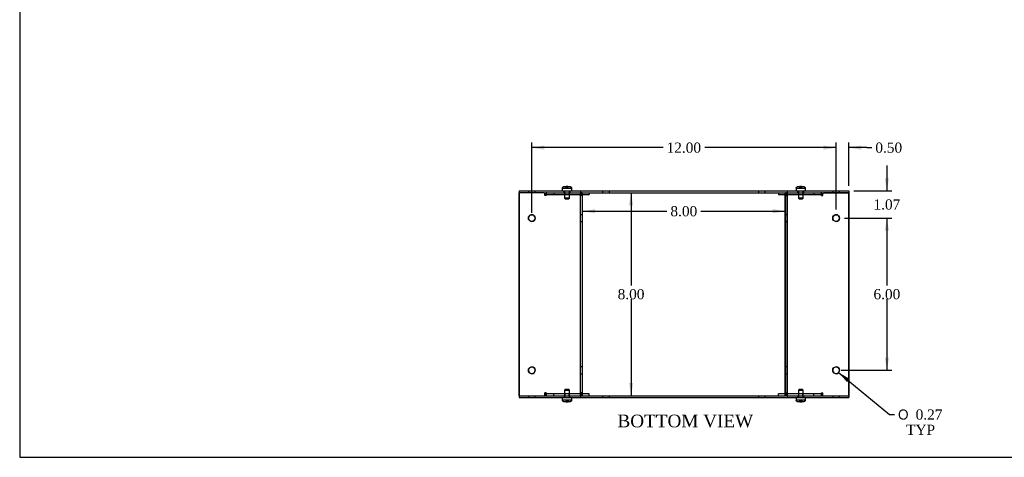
# Model space of a CAD drawing. Header units: inches. Extents: x 0.2 to 77.9, y -0.5 to 51.8.
# Tile 1 of 8: x 0.2 to 39.1, y 0.1 to 17.3. Entities that reach past the tile are written whole.
import ezdxf
from ezdxf.enums import TextEntityAlignment as Align
from ezdxf.lldxf.tags import DXFTag

# ---------------------------------------------------------------- set-up
doc = ezdxf.new("R2010")
doc.units = ezdxf.units.IN
doc.header["$MEASUREMENT"] = 0
for name, color, linetype in [('COM55579-4', 7, 'Continuous'), ('COM55580-4', 7, 'Continuous'), ('Default', 7, 'Continuous'), ('SCS19491', 7, 'Continuous')]:
    doc.layers.add(name, color=color, linetype=linetype)
doc.styles.add('SEACAD_Solid_Edge_ANSI1_Symbols', font='txt')
doc.styles.add('SEACAD_Times_New_Roman', font='times.ttf')
tags = doc.linetypes.add('HIDDEN2', pattern=[0.1875, 0.125, -0.0625]).pattern_tags.tags
tags[6:7] = [DXFTag(74, 4), DXFTag(75, 0), DXFTag(340, '0'), DXFTag(46, 0.0), DXFTag(50, 0.0), DXFTag(44, 0.0), DXFTag(45, 0.0)]
tags[4:5] = [DXFTag(74, 4), DXFTag(75, 0), DXFTag(340, '0'), DXFTag(46, 0.0), DXFTag(50, 0.0), DXFTag(44, 0.0), DXFTag(45, 0.0)]
doc.dimstyles.new('HAMMOND_(STH_-_66x44)', dxfattribs={"dimtxt": 0.4, "dimasz": 0.5, "dimexe": 0.2, "dimexo": 0.2, "dimgap": 0.1, "dimtad": 0, "dimtih": 1, "dimtoh": 1, "dimzin": 0, "dimdsep": 46, "dimtxsty": 'SEACAD_Times_New_Roman', "dimblk1": '_SE_FILLED', "dimblk2": '_SE_FILLED', "dimsah": 1, "dimcen": 0.2, "dimadec": 0, "dimazin": 0, "dimtfac": 0.8, "dimtofl": 0, "dimtmove": 0, "dimatfit": 3, "dimfxl": 1, "dimtolj": 1, "dimtzin": 0, "dimarcsym": 0})

# ---------------------------------------------------------------- blocks, each defined once
blk = doc.blocks.new('SE2')
at = {"layer": 'COM55579-4', "color": 7, "linetype": 'Continuous'}
for p, q in [((19.928, 10.573), (20.917, 10.573)), ((19.928, 10.573), (19.928, 10.501)), ((19.928, 10.501), (19.928, 10.501)), ((20.917, 10.573), (20.937, 10.573)), ((20.92, 10.501), (20.937, 10.501)), ((20.937, 10.573), (22.348, 10.573)), ((20.937, 10.501), (22.348, 10.501)), ((22.348, 10.573), (22.356, 10.573)), ((22.348, 10.501), (22.356, 10.501)), ((22.356, 10.573), (30.5, 10.573)), ((22.356, 10.573), (22.356, 10.501)), ((22.356, 10.501), (30.5, 10.501)), ((30.5, 10.573), (30.5, 10.501)), ((30.5, 10.573), (30.509, 10.573)), ((30.5, 10.501), (30.509, 10.501)), ((30.509, 10.573), (31.919, 10.573)), ((30.509, 10.501), (31.919, 10.501)), ((31.919, 10.573), (31.939, 10.573)), ((31.919, 10.501), (31.939, 10.501)), ((31.939, 10.573), (32.928, 10.573)), ((31.939, 10.501), (32.928, 10.501)), ((32.928, 10.573), (32.928, 10.501)), ((19.928, 2.501), (19.928, 2.501)), ((19.928, 2.501), (19.928, 2.429)), ((19.928, 2.429), (20.917, 2.429)), ((20.917, 2.429), (20.937, 2.429)), ((20.937, 2.429), (22.347, 2.429)), ((20.943, 2.501), (22.347, 2.501)), ((22.347, 2.501), (22.348, 2.501)), ((22.347, 2.429), (22.356, 2.429)), ((22.356, 2.501), (22.356, 2.501)), ((22.356, 2.501), (22.356, 2.429)), ((22.356, 2.429), (30.5, 2.429)), ((22.428, 2.501), (30.428, 2.501)), ((30.5, 2.501), (30.5, 2.429)), ((30.5, 2.429), (30.508, 2.429)), ((30.508, 2.429), (31.919, 2.429)), ((30.511, 2.501), (31.91, 2.501)), ((31.919, 2.429), (31.939, 2.429)), ((31.939, 2.429), (32.928, 2.429)), ((32.928, 2.501), (32.928, 2.429))]:
    blk.add_line(p, q, dxfattribs=at)
at = {"layer": 'COM55579-4', "color": 7, "linetype": 'HIDDEN2'}
for p, q in [((20.295, 10.573), (20.295, 10.501)), ((20.561, 10.501), (20.561, 10.573)), ((21.694, 10.573), (21.694, 10.501)), ((21.944, 10.501), (21.944, 10.573)), ((23.223, 10.573), (23.223, 10.501)), ((23.489, 10.501), (23.489, 10.573)), ((29.367, 10.573), (29.367, 10.501)), ((29.633, 10.501), (29.633, 10.573)), ((30.912, 10.573), (30.912, 10.501)), ((31.162, 10.501), (31.162, 10.573)), ((32.295, 10.573), (32.295, 10.501)), ((32.561, 10.501), (32.561, 10.573)), ((20.295, 2.501), (20.295, 2.429)), ((20.561, 2.429), (20.561, 2.501)), ((21.694, 2.501), (21.694, 2.429)), ((21.944, 2.429), (21.944, 2.501)), ((23.223, 2.501), (23.223, 2.429)), ((23.489, 2.429), (23.489, 2.501)), ((29.367, 2.501), (29.367, 2.429)), ((29.633, 2.429), (29.633, 2.501)), ((30.912, 2.501), (30.912, 2.429)), ((31.162, 2.429), (31.162, 2.501)), ((32.295, 2.501), (32.295, 2.429)), ((32.561, 2.429), (32.561, 2.501))]:
    blk.add_line(p, q, dxfattribs=at)
at = {"layer": 'COM55580-4', "color": 7, "linetype": 'Continuous'}
for p, q in [((19.928, 2.501), (19.928, 10.501)), ((20.92, 10.501), (19.928, 10.501)), ((19.928, 10.501), (19.928, 2.501)), ((20.946, 10.501), (20.946, 10.393)), ((20.997, 10.501), (20.997, 10.495)), ((22.346, 10.501), (22.346, 10.393)), ((22.356, 10.501), (22.428, 10.501)), ((22.356, 2.501), (22.356, 10.501)), ((22.428, 2.501), (22.428, 10.501)), ((22.699, 10.501), (22.699, 10.429)), ((30.157, 10.501), (30.157, 10.429)), ((30.157, 10.501), (30.157, 10.429)), ((30.428, 10.501), (30.428, 2.501)), ((30.5, 10.501), (30.5, 10.501)), ((30.5, 10.501), (30.5, 2.501)), ((30.511, 10.393), (30.511, 10.501)), ((31.859, 10.495), (31.859, 10.501)), ((31.859, 10.495), (31.859, 10.501)), ((31.91, 10.393), (31.91, 10.501)), ((32.928, 10.501), (31.939, 10.501)), ((32.928, 2.501), (32.928, 10.501)), ((20.946, 10.393), (20.946, 10.393)), ((22.345, 10.393), (22.346, 10.393)), ((22.428, 10.429), (22.699, 10.429)), ((30.157, 10.429), (30.157, 10.429)), ((30.157, 10.429), (30.428, 10.429)), ((30.428, 2.573), (30.428, 10.429)), ((30.511, 10.393), (30.511, 10.393)), ((31.91, 10.393), (31.91, 10.393)), ((19.928, 2.501), (20.921, 2.501)), ((20.921, 2.501), (20.943, 2.501)), ((20.946, 2.609), (20.946, 2.501)), ((20.946, 2.609), (20.946, 2.609)), ((20.997, 2.508), (20.997, 2.501)), ((22.346, 2.609), (22.345, 2.609)), ((22.346, 2.609), (22.346, 2.501)), ((22.348, 2.501), (22.356, 2.501)), ((22.356, 2.501), (22.428, 2.501)), ((22.699, 2.573), (22.428, 2.573)), ((22.699, 2.501), (22.699, 2.573)), ((30.157, 2.501), (30.157, 2.573)), ((30.157, 2.573), (30.157, 2.573)), ((30.428, 2.573), (30.157, 2.573)), ((30.157, 2.501), (30.157, 2.573)), ((30.5, 2.501), (30.428, 2.501)), ((30.5, 2.501), (30.511, 2.501)), ((30.511, 2.501), (30.511, 2.609)), ((30.511, 2.609), (30.511, 2.609)), ((31.859, 2.501), (31.859, 2.508)), ((31.859, 2.501), (31.859, 2.507)), ((31.91, 2.501), (31.91, 2.609)), ((31.91, 2.609), (31.91, 2.609)), ((31.91, 2.501), (31.936, 2.501)), ((31.936, 2.501), (32.928, 2.501))]:
    blk.add_line(p, q, dxfattribs=at)
at = {"layer": 'COM55580-4', "color": 7, "linetype": 'HIDDEN2'}
for p, q in [((20.946, 10.393), (20.946, 10.501)), ((20.997, 10.393), (20.997, 10.501)), ((20.997, 10.495), (20.997, 10.393)), ((21.3, 10.501), (21.3, 10.429)), ((21.3, 10.501), (21.3, 10.429)), ((21.737, 10.501), (21.737, 10.429)), ((21.738, 10.501), (21.738, 10.429)), ((21.907, 10.429), (21.907, 10.501)), ((21.908, 10.429), (21.908, 10.501)), ((22.345, 10.393), (22.345, 10.501)), ((22.356, 2.501), (22.356, 10.501)), ((22.396, 10.393), (22.396, 10.501)), ((22.396, 10.501), (22.396, 10.393)), ((22.428, 2.501), (22.428, 10.501)), ((22.699, 10.501), (22.699, 10.429)), ((30.428, 10.429), (30.428, 10.501)), ((30.46, 10.393), (30.46, 10.501)), ((30.46, 10.393), (30.46, 10.501)), ((30.5, 2.501), (30.5, 10.501)), ((30.511, 10.393), (30.511, 10.501)), ((30.949, 10.501), (30.949, 10.429)), ((30.949, 10.501), (30.949, 10.429)), ((31.119, 10.429), (31.119, 10.501)), ((31.119, 10.429), (31.119, 10.501)), ((31.556, 10.501), (31.556, 10.429)), ((31.557, 10.501), (31.557, 10.429)), ((31.859, 10.393), (31.859, 10.495)), ((31.859, 10.393), (31.859, 10.495)), ((31.91, 10.393), (31.91, 10.501)), ((32.928, 10.501), (32.928, 2.501)), ((20.946, 10.393), (20.946, 10.393)), ((20.997, 10.393), (20.946, 10.393)), ((21.022, 10.429), (21.023, 10.429)), ((21.023, 10.429), (22.422, 10.429)), ((22.345, 10.393), (22.345, 10.393)), ((22.396, 10.393), (22.346, 10.393)), ((22.422, 10.429), (22.428, 10.429)), ((30.428, 10.429), (30.434, 10.429)), ((30.434, 10.429), (31.834, 10.429)), ((30.46, 10.393), (30.46, 10.393)), ((30.46, 10.393), (30.46, 10.393)), ((30.46, 10.393), (30.511, 10.393)), ((31.859, 10.393), (31.859, 10.393)), ((31.859, 10.393), (31.859, 10.393)), ((31.859, 10.393), (31.91, 10.393)), ((22.356, 9.634), (22.356, 9.634)), ((22.428, 9.634), (22.356, 9.634)), ((22.356, 9.368), (22.356, 9.368)), ((22.356, 9.368), (22.428, 9.368)), ((30.428, 9.634), (30.428, 9.634)), ((30.5, 9.634), (30.428, 9.634)), ((30.428, 9.368), (30.428, 9.368)), ((30.428, 9.368), (30.5, 9.368)), ((22.356, 3.634), (22.356, 3.634)), ((22.428, 3.634), (22.356, 3.634)), ((30.428, 3.634), (30.428, 3.634)), ((30.5, 3.634), (30.428, 3.634)), ((22.356, 3.368), (22.356, 3.368)), ((22.356, 3.368), (22.428, 3.368)), ((30.428, 3.368), (30.428, 3.368)), ((30.428, 3.368), (30.5, 3.368)), ((20.946, 2.501), (20.946, 2.609)), ((20.946, 2.609), (20.946, 2.609)), ((20.997, 2.609), (20.946, 2.609)), ((20.997, 2.501), (20.997, 2.609)), ((20.997, 2.609), (20.997, 2.508)), ((21.023, 2.573), (21.022, 2.573)), ((22.422, 2.573), (21.023, 2.573)), ((21.3, 2.501), (21.3, 2.573)), ((21.3, 2.501), (21.3, 2.573)), ((21.737, 2.573), (21.737, 2.501)), ((21.738, 2.573), (21.738, 2.501)), ((21.907, 2.501), (21.907, 2.573)), ((21.908, 2.501), (21.908, 2.573)), ((22.345, 2.501), (22.345, 2.609)), ((22.345, 2.609), (22.345, 2.609)), ((22.396, 2.609), (22.346, 2.609)), ((22.396, 2.501), (22.396, 2.609)), ((22.396, 2.609), (22.396, 2.501)), ((22.428, 2.573), (22.422, 2.573)), ((22.699, 2.501), (22.699, 2.573)), ((30.428, 2.501), (30.428, 2.573)), ((30.434, 2.573), (30.428, 2.573)), ((31.834, 2.573), (30.434, 2.573)), ((30.46, 2.501), (30.46, 2.609)), ((30.46, 2.609), (30.46, 2.609)), ((30.46, 2.609), (30.46, 2.609)), ((30.46, 2.501), (30.46, 2.609)), ((30.46, 2.609), (30.511, 2.609)), ((30.511, 2.501), (30.511, 2.609)), ((30.949, 2.573), (30.949, 2.501)), ((30.949, 2.573), (30.949, 2.501)), ((31.119, 2.501), (31.119, 2.573)), ((31.119, 2.501), (31.119, 2.573)), ((31.556, 2.501), (31.556, 2.573)), ((31.557, 2.501), (31.557, 2.573)), ((31.859, 2.507), (31.859, 2.609)), ((31.859, 2.609), (31.859, 2.609)), ((31.859, 2.609), (31.859, 2.609)), ((31.859, 2.508), (31.859, 2.609)), ((31.859, 2.609), (31.91, 2.609)), ((31.91, 2.501), (31.91, 2.609))]:
    blk.add_line(p, q, dxfattribs=at)
at = {"layer": 'COM55580-4', "color": 7, "linetype": 'Continuous'}
for centre in [(20.428, 9.501), (32.428, 9.501), (20.428, 3.501), (32.428, 3.501)]:
    blk.add_circle(centre, 0.133, dxfattribs=at)
at = {"layer": 'COM55580-4', "color": 7, "linetype": 'HIDDEN2'}
for centre, start, end in [((20.428, 9.501), 89.9706, 270.0295), ((32.428, 9.501), 89.9705, 270.0297), ((20.428, 3.501), 89.9702, 270.0299), ((32.428, 3.501), 89.9561, 270.0451)]:
    blk.add_arc(centre, 0.133, start, end, dxfattribs=at)
at = {"layer": 'COM55580-4', "color": 7, "linetype": 'Continuous'}
for centre, start, end in [((20.428, 9.501), 0, 89.9706), ((20.428, 9.501), 270.0295, 0), ((32.428, 9.501), 0, 89.9705), ((32.428, 9.501), 270.0297, 0), ((20.428, 3.501), 0, 89.9702), ((20.428, 3.501), 270.0299, 0), ((32.428, 3.501), 0, 89.9561), ((32.428, 3.501), 270.0451, 0)]:
    blk.add_arc(centre, 0.133, start, end, dxfattribs=at)
for centre, major_axis, start_param, end_param in [((21.023, 10.393), (0, -0.108), 3.141593, 4.712389), ((21.022, 10.393), (0, 0.108), 0, 0.338726), ((31.834, 10.393), (0, 0.108), 4.712389, 6.283185), ((22.422, 10.393), (0, 0.108), 1.532608, 1.570796), ((30.434, 10.393), (0, -0.108), 1.570796, 1.608984), ((21.023, 2.609), (0, -0.108), 4.712389, 6.283185), ((21.022, 2.609), (0, 0.108), 2.802867, 3.141593), ((22.422, 2.609), (0, 0.108), 1.570796, 1.608984), ((30.434, 2.609), (0, -0.108), 1.532608, 1.570796), ((31.834, 2.609), (0, 0.108), 3.141593, 4.712389)]:
    blk.add_ellipse(centre, major_axis=major_axis, ratio=0.707107, start_param=start_param, end_param=end_param, dxfattribs=at)
at = {"layer": 'COM55580-4', "color": 7, "linetype": 'HIDDEN2'}
for centre, major_axis, start_param, end_param in [((21.022, 10.393), (0, 0.108), 0.338726, 1.570796), ((22.422, 10.393), (0, -0.108), 3.141593, 4.712389), ((22.422, 10.393), (0, 0.108), 0, 1.532608), ((30.434, 10.393), (0, 0.108), 4.712389, 6.283185), ((30.434, 10.393), (0, -0.108), 1.608984, 3.141593), ((31.834, 10.393), (0, -0.108), 1.570796, 3.141593), ((21.022, 10.393), (0, 0.036), 0, 1.570796), ((21.023, 10.393), (0, -0.036), 3.141593, 4.712389), ((22.422, 10.393), (0, -0.036), 3.141593, 4.712389), ((22.422, 10.393), (0, 0.036), 0, 1.570796), ((30.434, 10.393), (0, 0.036), 4.712389, 6.283185), ((30.434, 10.393), (0, -0.036), 1.570796, 3.141593), ((31.834, 10.393), (0, -0.036), 1.570796, 3.141593), ((31.834, 10.393), (0, 0.036), 4.712389, 6.283185), ((21.022, 2.609), (0, 0.108), 1.570796, 2.802867), ((21.022, 2.609), (0, 0.036), 1.570796, 3.141593), ((21.023, 2.609), (0, -0.036), 4.712389, 6.283185), ((22.422, 2.609), (0, -0.108), 4.712389, 6.283185), ((22.422, 2.609), (0, 0.108), 1.608984, 3.141593), ((22.422, 2.609), (0, -0.036), 4.712389, 6.283185), ((22.422, 2.609), (0, 0.036), 1.570796, 3.141593), ((30.434, 2.609), (0, 0.108), 3.141593, 4.712389), ((30.434, 2.609), (0, 0.036), 3.141593, 4.712389), ((30.434, 2.609), (0, -0.036), 0, 1.570796), ((30.434, 2.609), (0, -0.108), 0, 1.532608), ((31.834, 2.609), (0, -0.108), 0, 1.570796), ((31.834, 2.609), (0, -0.036), 0, 1.570796), ((31.834, 2.609), (0, 0.036), 3.141593, 4.712389)]:
    blk.add_ellipse(centre, major_axis=major_axis, ratio=0.707107, start_param=start_param, end_param=end_param, dxfattribs=at)
at = {"layer": 'SCS19491', "color": 7, "linetype": 'Continuous'}
for p, q in [((21.632, 10.658), (21.632, 10.598)), ((21.635, 10.673), (21.633, 10.673)), ((21.727, 10.748), (21.788, 10.748)), ((21.789, 10.744), (21.849, 10.745)), ((21.843, 10.748), (21.841, 10.748)), ((21.846, 10.748), (21.843, 10.748)), ((21.843, 10.748), (21.843, 10.745)), ((21.848, 10.748), (21.846, 10.748)), ((21.846, 10.745), (21.846, 10.748)), ((21.848, 10.748), (21.912, 10.748)), ((21.849, 10.745), (21.848, 10.748)), ((22.003, 10.673), (22.006, 10.673)), ((22.007, 10.598), (22.007, 10.658)), ((30.849, 10.658), (30.849, 10.598)), ((30.853, 10.673), (30.851, 10.673)), ((30.944, 10.748), (31.006, 10.748)), ((31.007, 10.744), (31.067, 10.745)), ((31.061, 10.748), (31.058, 10.748)), ((31.063, 10.748), (31.061, 10.748)), ((31.061, 10.748), (31.061, 10.745)), ((31.066, 10.748), (31.063, 10.748)), ((31.063, 10.745), (31.063, 10.748)), ((31.066, 10.748), (31.13, 10.748)), ((31.067, 10.745), (31.066, 10.748)), ((31.221, 10.673), (31.223, 10.673)), ((31.224, 10.598), (31.224, 10.658)), ((21.632, 2.404), (21.632, 2.344)), ((22.007, 2.344), (22.007, 2.404)), ((30.849, 2.404), (30.849, 2.344)), ((31.224, 2.344), (31.224, 2.404)), ((21.635, 2.329), (21.633, 2.329)), ((21.79, 2.254), (21.726, 2.254)), ((21.849, 2.259), (21.789, 2.258)), ((21.789, 2.258), (21.79, 2.254)), ((21.79, 2.254), (21.793, 2.254)), ((21.793, 2.258), (21.793, 2.254)), ((21.793, 2.254), (21.795, 2.254)), ((21.795, 2.254), (21.795, 2.258)), ((21.795, 2.254), (21.798, 2.254)), ((21.912, 2.254), (21.85, 2.254)), ((22.003, 2.329), (22.005, 2.329)), ((30.853, 2.329), (30.85, 2.329)), ((31.008, 2.254), (30.944, 2.254)), ((31.067, 2.259), (31.007, 2.258)), ((31.007, 2.258), (31.008, 2.254)), ((31.008, 2.254), (31.01, 2.254)), ((31.01, 2.258), (31.01, 2.254)), ((31.01, 2.254), (31.013, 2.254)), ((31.013, 2.254), (31.013, 2.258)), ((31.013, 2.254), (31.015, 2.254)), ((31.068, 2.254), (31.058, 2.254)), ((31.129, 2.254), (31.068, 2.254)), ((31.221, 2.329), (31.223, 2.329))]:
    blk.add_line(p, q, dxfattribs=at)
at = {"layer": 'SCS19491', "color": 7, "linetype": 'HIDDEN2'}
for p, q in [((21.635, 10.673), (21.786, 10.673)), ((21.724, 10.573), (21.724, 10.291)), ((21.84, 10.744), (21.78, 10.743)), ((21.78, 10.673), (21.78, 10.743)), ((21.783, 10.673), (21.783, 10.748)), ((21.786, 10.748), (21.786, 10.673)), ((21.786, 10.673), (21.789, 10.673)), ((21.789, 10.673), (21.789, 10.744)), ((21.789, 10.673), (21.849, 10.673)), ((21.84, 10.673), (21.84, 10.744)), ((21.843, 10.745), (21.843, 10.673)), ((21.846, 10.673), (21.846, 10.745)), ((21.849, 10.673), (21.849, 10.745)), ((21.849, 10.673), (22.003, 10.673)), ((21.914, 10.291), (21.914, 10.573)), ((30.853, 10.673), (31.003, 10.673)), ((30.942, 10.573), (30.942, 10.291)), ((31.057, 10.744), (30.997, 10.743)), ((30.997, 10.673), (30.997, 10.743)), ((31.001, 10.673), (31.001, 10.748)), ((31.003, 10.748), (31.003, 10.673)), ((31.003, 10.673), (31.007, 10.673)), ((31.007, 10.673), (31.007, 10.744)), ((31.007, 10.673), (31.067, 10.673)), ((31.057, 10.673), (31.057, 10.744)), ((31.061, 10.745), (31.061, 10.673)), ((31.063, 10.673), (31.063, 10.745)), ((31.067, 10.673), (31.067, 10.745)), ((31.067, 10.673), (31.221, 10.673)), ((31.132, 10.291), (31.132, 10.573)), ((21.914, 10.291), (21.724, 10.291)), ((21.724, 10.291), (21.754, 10.261)), ((21.754, 10.261), (21.884, 10.261)), ((21.884, 10.261), (21.914, 10.291)), ((31.132, 10.291), (30.942, 10.291)), ((30.942, 10.291), (30.972, 10.261)), ((30.972, 10.261), (31.102, 10.261)), ((31.102, 10.261), (31.132, 10.291)), ((21.754, 2.742), (21.724, 2.712)), ((21.884, 2.742), (21.754, 2.742)), ((21.914, 2.712), (21.884, 2.742)), ((30.972, 2.742), (30.942, 2.712)), ((31.102, 2.742), (30.972, 2.742)), ((31.132, 2.712), (31.102, 2.742)), ((21.724, 2.712), (21.914, 2.712)), ((21.724, 2.712), (21.724, 2.429)), ((21.914, 2.429), (21.914, 2.712)), ((30.942, 2.712), (31.132, 2.712)), ((30.942, 2.712), (30.942, 2.429)), ((31.132, 2.429), (31.132, 2.712)), ((21.789, 2.329), (21.635, 2.329)), ((21.849, 2.329), (21.789, 2.329)), ((21.789, 2.329), (21.789, 2.258)), ((21.793, 2.329), (21.793, 2.258)), ((21.795, 2.258), (21.795, 2.329)), ((21.799, 2.329), (21.799, 2.259)), ((21.799, 2.259), (21.859, 2.26)), ((21.853, 2.329), (21.849, 2.329)), ((21.849, 2.329), (21.849, 2.259)), ((22.003, 2.329), (21.853, 2.329)), ((21.853, 2.254), (21.853, 2.329)), ((21.855, 2.329), (21.855, 2.254)), ((21.859, 2.329), (21.859, 2.26)), ((31.007, 2.329), (30.853, 2.329)), ((30.997, 2.329), (30.997, 2.26)), ((31.057, 2.259), (30.997, 2.26)), ((31.001, 2.329), (31.001, 2.254)), ((31.003, 2.254), (31.003, 2.329)), ((31.067, 2.329), (31.007, 2.329)), ((31.007, 2.329), (31.007, 2.258)), ((31.01, 2.329), (31.01, 2.258)), ((31.013, 2.258), (31.013, 2.329)), ((31.016, 2.329), (31.016, 2.259)), ((31.016, 2.259), (31.076, 2.26)), ((31.057, 2.329), (31.057, 2.259)), ((31.061, 2.254), (31.061, 2.329)), ((31.063, 2.329), (31.063, 2.254)), ((31.07, 2.329), (31.067, 2.329)), ((31.067, 2.329), (31.067, 2.259)), ((31.067, 2.259), (31.067, 2.258)), ((31.221, 2.329), (31.07, 2.329)), ((31.07, 2.254), (31.07, 2.329)), ((31.073, 2.329), (31.073, 2.254)), ((31.076, 2.329), (31.076, 2.26))]:
    blk.add_line(p, q, dxfattribs=at)
at = {"layer": 'SCS19491', "color": 7, "linetype": 'Continuous'}
for centre, radius, start, end in [((21.722, 10.658), 0.09, 170.4059, 180), ((21.657, 10.598), 0.025, 180, 270), ((21.982, 10.598), 0.025, 270, 0), ((21.917, 10.658), 0.09, 0, 9.5941), ((30.939, 10.658), 0.09, 170.4059, 180), ((30.874, 10.598), 0.025, 180, 270), ((31.199, 10.598), 0.025, 270, 0), ((31.134, 10.658), 0.09, 0, 9.5941), ((21.657, 2.404), 0.025, 90, 180), ((21.722, 2.344), 0.09, 180, 189.5941), ((21.982, 2.404), 0.025, 0, 90), ((21.917, 2.344), 0.09, 350.4059, 0), ((30.874, 2.404), 0.025, 90, 180), ((30.939, 2.344), 0.09, 180, 189.5941), ((31.199, 2.404), 0.025, 0, 90), ((31.134, 2.344), 0.09, 350.4059, 0)]:
    blk.add_arc(centre, radius, start, end, dxfattribs=at)
for points in [[(21.635, 10.673), (21.636, 10.679), (21.638, 10.684), (21.641, 10.694), (21.644, 10.699), (21.649, 10.708), (21.652, 10.712), (21.659, 10.72), (21.663, 10.724), (21.671, 10.731), (21.676, 10.734), (21.685, 10.739), (21.69, 10.741), (21.7, 10.745), (21.705, 10.746), (21.716, 10.748), (21.721, 10.748), (21.727, 10.748)], [(21.912, 10.748), (21.917, 10.748), (21.923, 10.748), (21.933, 10.746), (21.939, 10.745), (21.949, 10.741), (21.953, 10.739), (21.963, 10.734), (21.967, 10.731), (21.976, 10.724), (21.979, 10.72), (21.986, 10.712), (21.989, 10.708), (21.995, 10.699), (21.997, 10.694), (22.001, 10.684), (22.002, 10.679), (22.003, 10.673)], [(30.853, 10.673), (30.854, 10.679), (30.855, 10.684), (30.859, 10.694), (30.861, 10.699), (30.867, 10.708), (30.87, 10.712), (30.877, 10.72), (30.881, 10.724), (30.889, 10.731), (30.893, 10.734), (30.903, 10.739), (30.908, 10.741), (30.918, 10.745), (30.923, 10.746), (30.933, 10.748), (30.939, 10.748), (30.944, 10.748)], [(31.13, 10.748), (31.135, 10.748), (31.14, 10.748), (31.151, 10.746), (31.156, 10.745), (31.166, 10.741), (31.171, 10.739), (31.18, 10.734), (31.185, 10.731), (31.193, 10.724), (31.197, 10.72), (31.204, 10.712), (31.207, 10.708), (31.212, 10.699), (31.215, 10.694), (31.218, 10.684), (31.22, 10.679), (31.221, 10.673)], [(21.726, 2.254), (21.721, 2.254), (21.716, 2.255), (21.705, 2.257), (21.7, 2.258), (21.69, 2.261), (21.685, 2.264), (21.676, 2.269), (21.671, 2.272), (21.663, 2.278), (21.659, 2.282), (21.652, 2.29), (21.649, 2.295), (21.644, 2.304), (21.641, 2.309), (21.638, 2.319), (21.636, 2.324), (21.635, 2.329)], [(22.003, 2.329), (22.002, 2.324), (22.001, 2.319), (21.997, 2.309), (21.995, 2.304), (21.989, 2.295), (21.986, 2.29), (21.979, 2.282), (21.975, 2.279), (21.967, 2.272), (21.963, 2.269), (21.953, 2.264), (21.948, 2.261), (21.938, 2.258), (21.933, 2.257), (21.923, 2.255), (21.917, 2.254), (21.912, 2.254)], [(30.944, 2.254), (30.939, 2.254), (30.933, 2.255), (30.923, 2.257), (30.917, 2.258), (30.907, 2.261), (30.903, 2.264), (30.893, 2.269), (30.889, 2.272), (30.88, 2.278), (30.877, 2.282), (30.87, 2.29), (30.867, 2.295), (30.861, 2.304), (30.859, 2.309), (30.855, 2.319), (30.854, 2.324), (30.853, 2.329)], [(31.221, 2.329), (31.22, 2.324), (31.218, 2.319), (31.215, 2.309), (31.212, 2.304), (31.207, 2.295), (31.204, 2.29), (31.197, 2.282), (31.193, 2.279), (31.185, 2.272), (31.18, 2.269), (31.171, 2.264), (31.166, 2.261), (31.156, 2.258), (31.151, 2.257), (31.14, 2.255), (31.135, 2.254), (31.129, 2.254)]]:
    blk.add_open_spline(points, degree=3, knots=[0, 0, 0, 0, 0.125, 0.125, 0.25, 0.25, 0.375, 0.375, 0.5, 0.5, 0.625, 0.625, 0.75, 0.75, 0.875, 0.875, 1, 1, 1, 1], dxfattribs=at)
for points in [[(21.788, 10.748), (21.789, 10.748), (21.789, 10.747), (21.789, 10.744)], [(31.006, 10.748), (31.006, 10.748), (31.006, 10.747), (31.007, 10.744)], [(21.85, 2.254), (21.85, 2.254), (21.85, 2.256), (21.849, 2.259)], [(31.068, 2.254), (31.067, 2.254), (31.067, 2.256), (31.067, 2.259)]]:
    blk.add_open_spline(points, degree=3, dxfattribs=at)
at = {"layer": 'SCS19491', "color": 7, "linetype": 'HIDDEN2'}
blk.add_open_spline([(31.006, 2.254), (31.006, 2.254), (31.006, 2.256), (31.007, 2.259)], degree=3, dxfattribs=at)
blk = doc.blocks.new('DMBLK7542')
at = {"layer": 'Default', "linetype": 'Continuous', "transparency": 16777216}
for points in [[(31.928, 12.359), (31.928, 12.193), (32.428, 12.276)], [(33.428, 12.359), (32.928, 12.276), (33.428, 12.193)]]:
    blk.add_hatch(color=7, dxfattribs=at).paths.add_polyline_path(points)
at = {"layer": 'Default', "color": 7, "linetype": 'Continuous', "transparency": 16777216}
for p, q in [((32.428, 9.834), (32.428, 12.476)), ((32.928, 10.773), (32.928, 12.476)), ((32.428, 12.276), (31.428, 12.276)), ((33.638, 12.276), (32.928, 12.276)), ((33.638, 12.276), (33.838, 12.276))]:
    blk.add_line(p, q, dxfattribs=at)
at = {"layer": 'Default', "color": 7, "linetype": 'Continuous', "transparency": 16777216, "style": 'SEACAD_Times_New_Roman'}
blk.add_text('0.50', height=0.4, dxfattribs=at).set_placement((33.978, 12.476), align=Align.TOP_LEFT)
blk = doc.blocks.new('_SE_FILLED')
at = {"color": 0}
blk.add_line((0, 0), (-1, 0), dxfattribs=at)
blk.add_solid([(0, 0), (-1, -0.1665), (-1, 0.1665), (0, 0)], dxfattribs=at)
blk = doc.blocks.new('DMBLK7543')
at = {"layer": 'Default', "linetype": 'Continuous', "transparency": 16777216}
for points in [[(20.928, 12.359), (20.428, 12.276), (20.928, 12.193)], [(31.928, 12.359), (31.928, 12.193), (32.428, 12.276)]]:
    blk.add_hatch(color=7, dxfattribs=at).paths.add_polyline_path(points)
at = {"layer": 'Default', "color": 7, "linetype": 'Continuous', "transparency": 16777216}
for p, q in [((20.428, 9.701), (20.428, 12.476)), ((32.428, 9.834), (32.428, 12.476)), ((25.606, 12.276), (20.428, 12.276)), ((32.428, 12.276), (27.25, 12.276))]:
    blk.add_line(p, q, dxfattribs=at)
at = {"layer": 'Default', "color": 7, "linetype": 'Continuous', "transparency": 16777216, "style": 'SEACAD_Times_New_Roman'}
blk.add_text('12.00', height=0.4, dxfattribs=at).set_placement((25.746, 12.476), align=Align.TOP_LEFT)
blk = doc.blocks.new('DMBLK7544')
at = {"layer": 'Default', "linetype": 'Continuous', "transparency": 16777216}
for points in [[(34.517, 11.073), (34.35, 11.073), (34.434, 10.573)], [(34.517, 9.001), (34.434, 9.501), (34.35, 9.001)]]:
    blk.add_hatch(color=7, dxfattribs=at).paths.add_polyline_path(points)
at = {"layer": 'Default', "color": 7, "linetype": 'Continuous', "transparency": 16777216}
for p, q in [((34.434, 11.573), (34.434, 10.573)), ((33.128, 10.573), (34.634, 10.573)), ((32.761, 9.501), (34.634, 9.501)), ((34.434, 9.501), (34.434, 8.501))]:
    blk.add_line(p, q, dxfattribs=at)
at = {"layer": 'Default', "color": 7, "linetype": 'Continuous', "transparency": 16777216, "style": 'SEACAD_Times_New_Roman'}
blk.add_text('1.07', height=0.4, dxfattribs=at).set_placement((33.903, 10.237), align=Align.TOP_LEFT)
blk = doc.blocks.new('DMBLK7545')
at = {"layer": 'Default', "linetype": 'Continuous', "transparency": 16777216}
for points in [[(34.517, 9.001), (34.434, 9.501), (34.35, 9.001)], [(34.517, 4.001), (34.35, 4.001), (34.434, 3.501)]]:
    blk.add_hatch(color=7, dxfattribs=at).paths.add_polyline_path(points)
at = {"layer": 'Default', "color": 7, "linetype": 'Continuous', "transparency": 16777216}
for p, q in [((32.761, 9.501), (34.634, 9.501)), ((34.434, 9.501), (34.434, 6.841)), ((34.434, 6.301), (34.434, 3.501)), ((32.628, 3.501), (34.634, 3.501))]:
    blk.add_line(p, q, dxfattribs=at)
at = {"layer": 'Default', "color": 7, "linetype": 'Continuous', "transparency": 16777216, "style": 'SEACAD_Times_New_Roman'}
blk.add_text('6.00', height=0.4, dxfattribs=at).set_placement((33.903, 6.701), align=Align.TOP_LEFT)
blk = doc.blocks.new('DMBLK7550')
at = {"layer": 'Default', "linetype": 'Continuous', "transparency": 16777216}
blk.add_hatch(color=7, dxfattribs=at).paths.add_polyline_path([(32.968, 3.161), (32.53, 3.416), (32.862, 3.033)])
at = {"layer": 'Default', "color": 7, "linetype": 'Continuous', "transparency": 16777216}
for p, q in [((32.53, 3.416), (34.531, 1.757)), ((34.531, 1.757), (34.731, 1.757))]:
    blk.add_line(p, q, dxfattribs=at)
for s, style, p in [('O', 'SEACAD_Solid_Edge_ANSI1_Symbols', (34.871, 1.957)), ('0.27', 'SEACAD_Times_New_Roman', (35.567, 1.957)), ('TYP', 'SEACAD_Times_New_Roman', (35.191, 1.357))]:
    blk.add_text(s, height=0.4, dxfattribs=dict(at, style=style)).set_placement(p, align=Align.TOP_LEFT)
blk = doc.blocks.new('DMBLK7554')
at = {"layer": 'Default', "linetype": 'Continuous', "transparency": 16777216}
for points in [[(22.928, 9.688), (22.928, 9.855), (22.428, 9.771)], [(29.928, 9.688), (30.428, 9.771), (29.928, 9.855)]]:
    blk.add_hatch(color=7, dxfattribs=at).paths.add_polyline_path(points)
at = {"layer": 'Default', "color": 7, "linetype": 'Continuous', "transparency": 16777216}
for p, q in [((22.428, 9.771), (25.757, 9.771)), ((27.099, 9.771), (30.428, 9.771))]:
    blk.add_line(p, q, dxfattribs=at)
at = {"layer": 'Default', "color": 7, "linetype": 'Continuous', "transparency": 16777216, "style": 'SEACAD_Times_New_Roman'}
blk.add_text('8.00', height=0.4, dxfattribs=at).set_placement((25.897, 9.971), align=Align.TOP_LEFT)
blk = doc.blocks.new('DMBLK7555')
at = {"layer": 'Default', "linetype": 'Continuous', "transparency": 16777216}
for points in [[(24.431, 10.001), (24.347, 10.501), (24.264, 10.001)], [(24.431, 3.001), (24.264, 3.001), (24.347, 2.501)]]:
    blk.add_hatch(color=7, dxfattribs=at).paths.add_polyline_path(points)
at = {"layer": 'Default', "color": 7, "linetype": 'Continuous', "transparency": 16777216}
for p, q in [((24.347, 10.501), (24.347, 6.841)), ((24.347, 6.301), (24.347, 2.501))]:
    blk.add_line(p, q, dxfattribs=at)
at = {"layer": 'Default', "color": 7, "linetype": 'Continuous', "transparency": 16777216, "style": 'SEACAD_Times_New_Roman'}
blk.add_text('8.00', height=0.4, dxfattribs=at).set_placement((23.816, 6.701), align=Align.TOP_LEFT)
blk = doc.blocks.new('BORDER')
at = {"layer": 'Default', "color": 7, "linetype": 'Continuous'}
for p, q in [((-41.86, 27.86), (-41.86, 0)), ((-41.86, 0), (0, 0))]:
    blk.add_line(p, q, dxfattribs=at)

msp = doc.modelspace()

# ---------------------------------------------------------------- block references
at = {"layer": 'Default', "color": 7, "xscale": 1.855, "yscale": 1.855, "zscale": 1.855}
msp.add_blockref('BORDER', (77.888, 0.072), dxfattribs=at)
at = {"layer": 'Default'}
msp.add_blockref('SE2', (0, 0), dxfattribs=at)

# ---------------------------------------------------------------- texts
at = {"layer": 'Default', "color": 7, "linetype": 'Continuous', "style": 'SEACAD_Times_New_Roman'}
msp.add_text('BOTTOM VIEW', height=0.5, dxfattribs=at).set_placement((23.81, 1.754), align=Align.TOP_LEFT)

# ---------------------------------------------------------------- dimensions: what is measured, and where the dimension line sits
at = {"layer": 'Default', "color": 7, "linetype": 'Continuous'}
dim = msp.add_linear_dim(base=(20.428, 12.276), p1=(32.428, 9.634), p2=(20.428, 9.501), text='\\A1;<>', dimstyle='HAMMOND_(STH_-_66x44)', dxfattribs=at)
dim.commit()
dim.dimension.update_dxf_attribs({"geometry": 'DMBLK7543', "text_midpoint": (26.428, 12.276), "dimtype": 160})
dim = msp.add_linear_dim(base=(32.428, 12.276), p1=(32.928, 10.573), p2=(32.428, 9.634), text='\\A1;<>', dimstyle='HAMMOND_(STH_-_66x44)', override={"dimtmove": 1}, dxfattribs=at)
dim.commit()
dim.dimension.update_dxf_attribs({"geometry": 'DMBLK7542', "text_midpoint": (33.838, 12.276), "dimtype": 160})
for base, p1, p2, angle, picture, middle, dimtype in [((34.434, 9.501), (32.928, 10.573), (32.561, 9.501), 90, 'DMBLK7544', (34.434, 10.037), 160), ((24.347, 10.501), (22.356, 10.501), (22.356, 2.501), 269.999, 'DMBLK7555', (24.347, 6.501), 161), ((22.428, 9.771), (22.428, 10.501), (30.428, 10.501), 0, 'DMBLK7554', (26.428, 9.771), 161), ((34.434, 3.501), (32.561, 9.501), (32.428, 3.501), 90, 'DMBLK7545', (34.434, 6.501), 160)]:
    dim = msp.add_linear_dim(base=base, p1=p1, p2=p2, angle=angle, text='\\A1;<>', dimstyle='HAMMOND_(STH_-_66x44)', dxfattribs=at)
    dim.commit()
    dim.dimension.update_dxf_attribs({"geometry": picture, "text_midpoint": middle, "dimtype": dimtype})
dim = msp.add_diameter_dim_2p(p1=(32.326, 3.586), p2=(32.53, 3.416), text='\\A1;<>\\PTYP', dimstyle='HAMMOND_(STH_-_66x44)', dxfattribs=at)
dim.commit()
dim.dimension.update_dxf_attribs({"geometry": 'DMBLK7550', "text_midpoint": (34.731, 1.757), "dimtype": 163})

doc.saveas('drawing.dxf')
